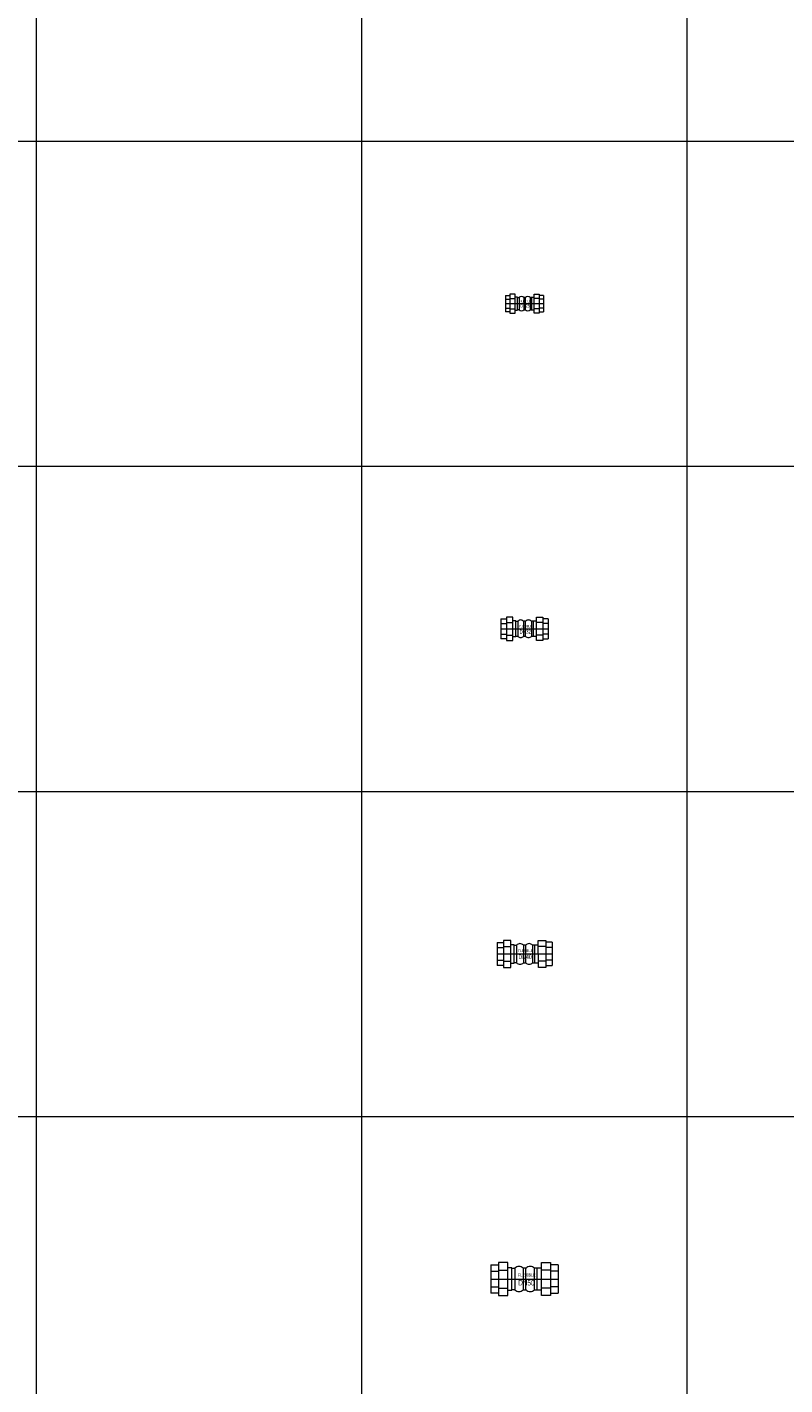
# Model space of a CAD drawing. Header units: millimetres. Extents: x 2339 to 23224, y 1509 to 18979.
# Tile 47 of 124: x 8164 to 10493, y 10384 to 14559. Entities that reach past the tile are written whole.
import ezdxf

# ---------------------------------------------------------------- set-up
doc = ezdxf.new("R2010")
doc.units = ezdxf.units.MM
doc.set_wipeout_variables(frame=1)
doc.layers.get('0').update_dxf_attribs({"lineweight": 0})
doc.styles.add('DISOCP', font='disocp.shx', dxfattribs={"width": 0.6})

# ---------------------------------------------------------------- blocks, each defined once
blk = doc.blocks.new('*U189')
blk.add_wipeout([(-52.2, -22), (-52.2, 22), (-40.2, 22), (-40.2, 25.7), (-26.1, 25.7), (-26.1, 17.4), (-19.5, 17.4), (-19.5, 16.7), (-15.1, 16.7), (-14.3, 17.4), (-13.1, 18.3), (-11.1, 19.1), (-8.7, 19.5), (-6.3, 19.2), (-4.8, 18.6), (-3.2, 17.6), (-2.2, 16.7), (2.2, 16.7), (3.6, 17.9), (5.4, 18.9), (7, 19.3), (8.7, 19.5), (11.4, 19), (12.9, 18.4), (14, 17.7), (15.1, 16.7), (19.5, 16.7), (19.5, 17.4), (26.1, 17.4), (26.1, 25.7), (40.2, 25.7), (40.2, 22), (52.2, 22), (52.2, -22), (40.2, -22), (40.2, -25.7), (26.1, -25.7), (26.1, -17.4), (19.5, -17.4), (19.5, -16.7), (15.1, -16.7), (14.2, -17.5), (13.1, -18.3), (11.8, -18.9), (10.7, -19.3), (8.7, -19.5), (6.7, -19.3), (5.3, -18.8), (4.3, -18.4), (3.5, -17.8), (3, -17.4), (2.2, -16.7), (-2.2, -16.7), (-3.2, -17.7), (-4.7, -18.6), (-6.1, -19.1), (-7.9, -19.5), (-8.7, -19.5), (-10.5, -19.3), (-11.2, -19.1), (-12.5, -18.6), (-13.5, -18), (-14.2, -17.5), (-15.1, -16.7), (-19.5, -16.7), (-19.5, -17.4), (-26.1, -17.4), (-26.1, -25.7), (-40.2, -25.7), (-40.2, -22)])
for p, q in [((-52.2, 22), (-40.2, 22)), ((-52.2, 22), (-52.2, -22)), ((-40.2, 25.7), (-40.2, -25.7)), ((-26.1, 25.7), (-40.2, 25.7)), ((-26.1, -25.7), (-26.1, 25.7)), ((26.1, -25.7), (26.1, 25.7)), ((26.1, 25.7), (40.2, 25.7)), ((40.2, 25.7), (40.2, -25.7)), ((52.2, 22), (40.2, 22)), ((52.2, 22), (52.2, -22)), ((-52.2, 12), (-40.2, 12)), ((-52.2, 0), (52.2, 0)), ((-40.2, 13.9), (-26.1, 13.9)), ((-19.5, 17.4), (-26.1, 17.4)), ((-19.5, -17.4), (-19.5, 17.4)), ((-19.5, 16.7), (-15.1, 16.7)), ((-15.1, 16.7), (-15.1, -16.7)), ((-2.2, 16.7), (-2.2, -16.7)), ((2.2, 16.7), (-2.2, 16.7)), ((2.2, -16.7), (2.2, 16.7)), ((15.1, 16.7), (15.1, -16.7)), ((19.5, 16.7), (15.1, 16.7)), ((19.5, -17.4), (19.5, 17.4)), ((19.5, 17.4), (26.1, 17.4)), ((40.2, 13.9), (26.1, 13.9)), ((52.2, 12), (40.2, 12)), ((-52.2, -12), (-40.2, -12)), ((-40.2, -13.9), (-26.1, -13.9)), ((-26.1, -17.4), (-19.5, -17.4)), ((-15.1, -16.7), (-19.5, -16.7)), ((-2.2, -16.7), (2.2, -16.7)), ((15.1, -16.7), (19.5, -16.7)), ((26.1, -17.4), (19.5, -17.4)), ((40.2, -13.9), (26.1, -13.9)), ((52.2, -12), (40.2, -12)), ((-40.2, -22), (-52.2, -22)), ((-40.2, -25.7), (-26.1, -25.7)), ((40.2, -25.7), (26.1, -25.7)), ((40.2, -22), (52.2, -22))]:
    blk.add_line(p, q)
for centre, start, end in [((-8.7, 10.6), 43.477, 136.5064), ((8.7, 10.6), 43.4936, 136.523), ((-8.7, -10.6), 223.4936, 316.523), ((8.7, -10.6), 223.477, 316.5064)]:
    blk.add_arc(centre, 8.91, start, end)
at = {"style": 'DISOCP', "width": 0.7}
for s, height, p in [('FLEXIBLE', 5.05, (-10.3, 3.8)), ('DN50', 8.42, (-9.8, -9.9))]:
    blk.add_text(s, height=height, dxfattribs=at).set_placement(p)
blk = doc.blocks.new('*U188')
blk.add_wipeout([(-52.2, -22), (-52.2, 22), (-40.2, 22), (-40.2, 25.7), (-26.1, 25.7), (-26.1, 17.4), (-19.5, 17.4), (-19.5, 16.7), (-15.1, 16.7), (-14.3, 17.4), (-13.1, 18.3), (-11.1, 19.1), (-8.7, 19.5), (-6.3, 19.2), (-4.8, 18.6), (-3.2, 17.6), (-2.2, 16.7), (2.2, 16.7), (3.6, 17.9), (5.4, 18.9), (7, 19.3), (8.7, 19.5), (11.4, 19), (12.9, 18.4), (14, 17.7), (15.1, 16.7), (19.5, 16.7), (19.5, 17.4), (26.1, 17.4), (26.1, 25.7), (40.2, 25.7), (40.2, 22), (52.2, 22), (52.2, -22), (40.2, -22), (40.2, -25.7), (26.1, -25.7), (26.1, -17.4), (19.5, -17.4), (19.5, -16.7), (15.1, -16.7), (14.2, -17.5), (13.1, -18.3), (11.8, -18.9), (10.7, -19.3), (8.7, -19.5), (6.7, -19.3), (5.3, -18.8), (4.3, -18.4), (3.5, -17.8), (3, -17.4), (2.2, -16.7), (-2.2, -16.7), (-3.2, -17.7), (-4.7, -18.6), (-6.1, -19.1), (-7.9, -19.5), (-8.7, -19.5), (-10.5, -19.3), (-11.2, -19.1), (-12.5, -18.6), (-13.5, -18), (-14.2, -17.5), (-15.1, -16.7), (-19.5, -16.7), (-19.5, -17.4), (-26.1, -17.4), (-26.1, -25.7), (-40.2, -25.7), (-40.2, -22)])
for p, q in [((-52.2, 22), (-40.2, 22)), ((-52.2, 22), (-52.2, -22)), ((-52.2, 12), (-40.2, 12)), ((-52.2, 0), (52.2, 0)), ((-40.2, 25.7), (-40.2, -25.7)), ((-26.1, 25.7), (-40.2, 25.7)), ((-40.2, 13.9), (-26.1, 13.9)), ((-26.1, -25.7), (-26.1, 25.7)), ((-19.5, 17.4), (-26.1, 17.4)), ((-19.5, -17.4), (-19.5, 17.4)), ((-19.5, 16.7), (-15.1, 16.7)), ((-15.1, 16.7), (-15.1, -16.7)), ((-2.2, 16.7), (-2.2, -16.7)), ((2.2, 16.7), (-2.2, 16.7)), ((2.2, -16.7), (2.2, 16.7)), ((15.1, 16.7), (15.1, -16.7)), ((19.5, 16.7), (15.1, 16.7)), ((19.5, -17.4), (19.5, 17.4)), ((19.5, 17.4), (26.1, 17.4)), ((26.1, -25.7), (26.1, 25.7)), ((26.1, 25.7), (40.2, 25.7)), ((40.2, 13.9), (26.1, 13.9)), ((40.2, 25.7), (40.2, -25.7)), ((52.2, 22), (40.2, 22)), ((52.2, 12), (40.2, 12)), ((52.2, 22), (52.2, -22)), ((-52.2, -12), (-40.2, -12)), ((-40.2, -22), (-52.2, -22)), ((-40.2, -13.9), (-26.1, -13.9)), ((-40.2, -25.7), (-26.1, -25.7)), ((-26.1, -17.4), (-19.5, -17.4)), ((-15.1, -16.7), (-19.5, -16.7)), ((-2.2, -16.7), (2.2, -16.7)), ((15.1, -16.7), (19.5, -16.7)), ((26.1, -17.4), (19.5, -17.4)), ((40.2, -13.9), (26.1, -13.9)), ((40.2, -25.7), (26.1, -25.7)), ((52.2, -12), (40.2, -12)), ((40.2, -22), (52.2, -22))]:
    blk.add_line(p, q)
for centre, start, end in [((-8.7, 10.6), 43.477, 136.5064), ((8.7, 10.6), 43.4936, 136.523), ((-8.7, -10.6), 223.4936, 316.523), ((8.7, -10.6), 223.477, 316.5064)]:
    blk.add_arc(centre, 8.91, start, end)
at = {"style": 'DISOCP', "width": 0.7}
for s, height, p in [('FLEXIBLE', 5.05, (-12.1, 3.9)), ('DN40', 8.42, (-11.6, -9.8))]:
    blk.add_text(s, height=height, dxfattribs=at).set_placement(p)
blk = doc.blocks.new('*U187')
blk.add_wipeout([(-52.2, -22), (-52.2, 22), (-40.2, 22), (-40.2, 25.7), (-26.1, 25.7), (-26.1, 17.4), (-19.5, 17.4), (-19.5, 16.7), (-15.1, 16.7), (-14.3, 17.4), (-13.1, 18.3), (-11.1, 19.1), (-8.7, 19.5), (-6.3, 19.2), (-4.8, 18.6), (-3.2, 17.6), (-2.2, 16.7), (2.2, 16.7), (3.6, 17.9), (5.4, 18.9), (7, 19.3), (8.7, 19.5), (11.4, 19), (12.9, 18.4), (14, 17.7), (15.1, 16.7), (19.5, 16.7), (19.5, 17.4), (26.1, 17.4), (26.1, 25.7), (40.2, 25.7), (40.2, 22), (52.2, 22), (52.2, -22), (40.2, -22), (40.2, -25.7), (26.1, -25.7), (26.1, -17.4), (19.5, -17.4), (19.5, -16.7), (15.1, -16.7), (14.2, -17.5), (13.1, -18.3), (11.8, -18.9), (10.7, -19.3), (8.7, -19.5), (6.7, -19.3), (5.3, -18.8), (4.3, -18.4), (3.5, -17.8), (3, -17.4), (2.2, -16.7), (-2.2, -16.7), (-3.2, -17.7), (-4.7, -18.6), (-6.1, -19.1), (-7.9, -19.5), (-8.7, -19.5), (-10.5, -19.3), (-11.2, -19.1), (-12.5, -18.6), (-13.5, -18), (-14.2, -17.5), (-15.1, -16.7), (-19.5, -16.7), (-19.5, -17.4), (-26.1, -17.4), (-26.1, -25.7), (-40.2, -25.7), (-40.2, -22)])
for p, q in [((-52.2, 22), (-40.2, 22)), ((-52.2, 22), (-52.2, -22)), ((-52.2, 12), (-40.2, 12)), ((-52.2, 0), (52.2, 0)), ((-40.2, 25.7), (-40.2, -25.7)), ((-26.1, 25.7), (-40.2, 25.7)), ((-40.2, 13.9), (-26.1, 13.9)), ((-26.1, -25.7), (-26.1, 25.7)), ((-19.5, 17.4), (-26.1, 17.4)), ((-19.5, -17.4), (-19.5, 17.4)), ((-19.5, 16.7), (-15.1, 16.7)), ((-15.1, 16.7), (-15.1, -16.7)), ((-2.2, 16.7), (-2.2, -16.7)), ((2.2, 16.7), (-2.2, 16.7)), ((2.2, -16.7), (2.2, 16.7)), ((15.1, 16.7), (15.1, -16.7)), ((19.5, 16.7), (15.1, 16.7)), ((19.5, -17.4), (19.5, 17.4)), ((19.5, 17.4), (26.1, 17.4)), ((26.1, -25.7), (26.1, 25.7)), ((26.1, 25.7), (40.2, 25.7)), ((40.2, 13.9), (26.1, 13.9)), ((40.2, 25.7), (40.2, -25.7)), ((52.2, 22), (40.2, 22)), ((52.2, 12), (40.2, 12)), ((52.2, 22), (52.2, -22)), ((-52.2, -12), (-40.2, -12)), ((-40.2, -22), (-52.2, -22)), ((-40.2, -13.9), (-26.1, -13.9)), ((-40.2, -25.7), (-26.1, -25.7)), ((-26.1, -17.4), (-19.5, -17.4)), ((-15.1, -16.7), (-19.5, -16.7)), ((-2.2, -16.7), (2.2, -16.7)), ((15.1, -16.7), (19.5, -16.7)), ((26.1, -17.4), (19.5, -17.4)), ((40.2, -13.9), (26.1, -13.9)), ((40.2, -25.7), (26.1, -25.7)), ((52.2, -12), (40.2, -12)), ((40.2, -22), (52.2, -22))]:
    blk.add_line(p, q)
for centre, start, end in [((-8.7, 10.6), 43.477, 136.5064), ((8.7, 10.6), 43.4936, 136.523), ((-8.7, -10.6), 223.4936, 316.523), ((8.7, -10.6), 223.477, 316.5064)]:
    blk.add_arc(centre, 8.91, start, end)
at = {"style": 'DISOCP', "width": 0.7}
for s, height, p in [('FLEXIBLE', 5.05, (-11.5, 3.1)), ('DN32', 8.42, (-11, -10.6))]:
    blk.add_text(s, height=height, dxfattribs=at).set_placement(p)
blk = doc.blocks.new('*U186')
blk.add_wipeout([(-52.2, -22), (-52.2, 22), (-40.2, 22), (-40.2, 25.7), (-26.1, 25.7), (-26.1, 17.4), (-19.5, 17.4), (-19.5, 16.7), (-15.1, 16.7), (-14.3, 17.4), (-13.1, 18.3), (-11.1, 19.1), (-8.7, 19.5), (-6.3, 19.2), (-4.8, 18.6), (-3.2, 17.6), (-2.2, 16.7), (2.2, 16.7), (3.6, 17.9), (5.4, 18.9), (7, 19.3), (8.7, 19.5), (11.4, 19), (12.9, 18.4), (14, 17.7), (15.1, 16.7), (19.5, 16.7), (19.5, 17.4), (26.1, 17.4), (26.1, 25.7), (40.2, 25.7), (40.2, 22), (52.2, 22), (52.2, -22), (40.2, -22), (40.2, -25.7), (26.1, -25.7), (26.1, -17.4), (19.5, -17.4), (19.5, -16.7), (15.1, -16.7), (14.2, -17.5), (13.1, -18.3), (11.8, -18.9), (10.7, -19.3), (8.7, -19.5), (6.7, -19.3), (5.3, -18.8), (4.3, -18.4), (3.5, -17.8), (3, -17.4), (2.2, -16.7), (-2.2, -16.7), (-3.2, -17.7), (-4.7, -18.6), (-6.1, -19.1), (-7.9, -19.5), (-8.7, -19.5), (-10.5, -19.3), (-11.2, -19.1), (-12.5, -18.6), (-13.5, -18), (-14.2, -17.5), (-15.1, -16.7), (-19.5, -16.7), (-19.5, -17.4), (-26.1, -17.4), (-26.1, -25.7), (-40.2, -25.7), (-40.2, -22)])
for p, q in [((-52.2, 22), (-40.2, 22)), ((-52.2, 22), (-52.2, -22)), ((-52.2, 12), (-40.2, 12)), ((-52.2, 0), (52.2, 0)), ((-40.2, 25.7), (-40.2, -25.7)), ((-26.1, 25.7), (-40.2, 25.7)), ((-40.2, 13.9), (-26.1, 13.9)), ((-26.1, -25.7), (-26.1, 25.7)), ((-19.5, 17.4), (-26.1, 17.4)), ((-19.5, -17.4), (-19.5, 17.4)), ((-19.5, 16.7), (-15.1, 16.7)), ((-15.1, 16.7), (-15.1, -16.7)), ((-2.2, 16.7), (-2.2, -16.7)), ((2.2, 16.7), (-2.2, 16.7)), ((2.2, -16.7), (2.2, 16.7)), ((15.1, 16.7), (15.1, -16.7)), ((19.5, 16.7), (15.1, 16.7)), ((19.5, -17.4), (19.5, 17.4)), ((19.5, 17.4), (26.1, 17.4)), ((26.1, -25.7), (26.1, 25.7)), ((26.1, 25.7), (40.2, 25.7)), ((40.2, 13.9), (26.1, 13.9)), ((40.2, 25.7), (40.2, -25.7)), ((52.2, 22), (40.2, 22)), ((52.2, 12), (40.2, 12)), ((52.2, 22), (52.2, -22)), ((-52.2, -12), (-40.2, -12)), ((-40.2, -22), (-52.2, -22)), ((-40.2, -13.9), (-26.1, -13.9)), ((-40.2, -25.7), (-26.1, -25.7)), ((-26.1, -17.4), (-19.5, -17.4)), ((-15.1, -16.7), (-19.5, -16.7)), ((-2.2, -16.7), (2.2, -16.7)), ((15.1, -16.7), (19.5, -16.7)), ((26.1, -17.4), (19.5, -17.4)), ((40.2, -13.9), (26.1, -13.9)), ((40.2, -25.7), (26.1, -25.7)), ((52.2, -12), (40.2, -12)), ((40.2, -22), (52.2, -22))]:
    blk.add_line(p, q)
for centre, start, end in [((-8.7, 10.6), 43.477, 136.5064), ((8.7, 10.6), 43.4936, 136.523), ((-8.7, -10.6), 223.4936, 316.523), ((8.7, -10.6), 223.477, 316.5064)]:
    blk.add_arc(centre, 8.91, start, end)
at = {"style": 'DISOCP', "width": 0.7}
for s, height, p in [('FLEXIBLE', 5.05, (-11.6, 3.8)), ('DN25', 8.42, (-11.1, -10))]:
    blk.add_text(s, height=height, dxfattribs=at).set_placement(p)

msp = doc.modelspace()

# ---------------------------------------------------------------- linework, layer by layer
for p, q in [((8193.1, 1508.9), (8193.1, 16868.4)), ((9193.1, 1508.9), (9193.1, 16868.4)), ((10193.1, 1508.9), (10193.1, 16868.4)), ((2339.1, 14208.9), (20193.1, 14208.9)), ((2339.1, 13208.9), (20193.1, 13208.9)), ((2339.1, 12208.9), (20193.1, 12208.9)), ((2339.1, 11208.9), (19193.1, 11208.9))]:
    msp.add_line(p, q)

# ---------------------------------------------------------------- block references
for name, p, xscale, yscale, zscale, rotation in [('*U186', (9693.1, 13708.9), 1.124006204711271, 1.124006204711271, 1.124006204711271, 0.003914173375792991), ('*U187', (9693.1, 12708.9), 1.388512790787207, 1.388512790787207, 1.388512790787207, 0.003914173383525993), ('*U188', (9693.1, 11708.9), 1.619890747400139, 1.619890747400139, 1.619890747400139, 0.051047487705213)]:
    msp.add_blockref(name, p, dxfattribs=dict(xscale=xscale, yscale=yscale, zscale=zscale, rotation=rotation))
at = {"xscale": 1.983471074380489, "yscale": 1.983471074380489, "zscale": 1.983471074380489}
msp.add_blockref('*U189', (9693.1, 10708.9), dxfattribs=at)

doc.saveas('drawing.dxf')
